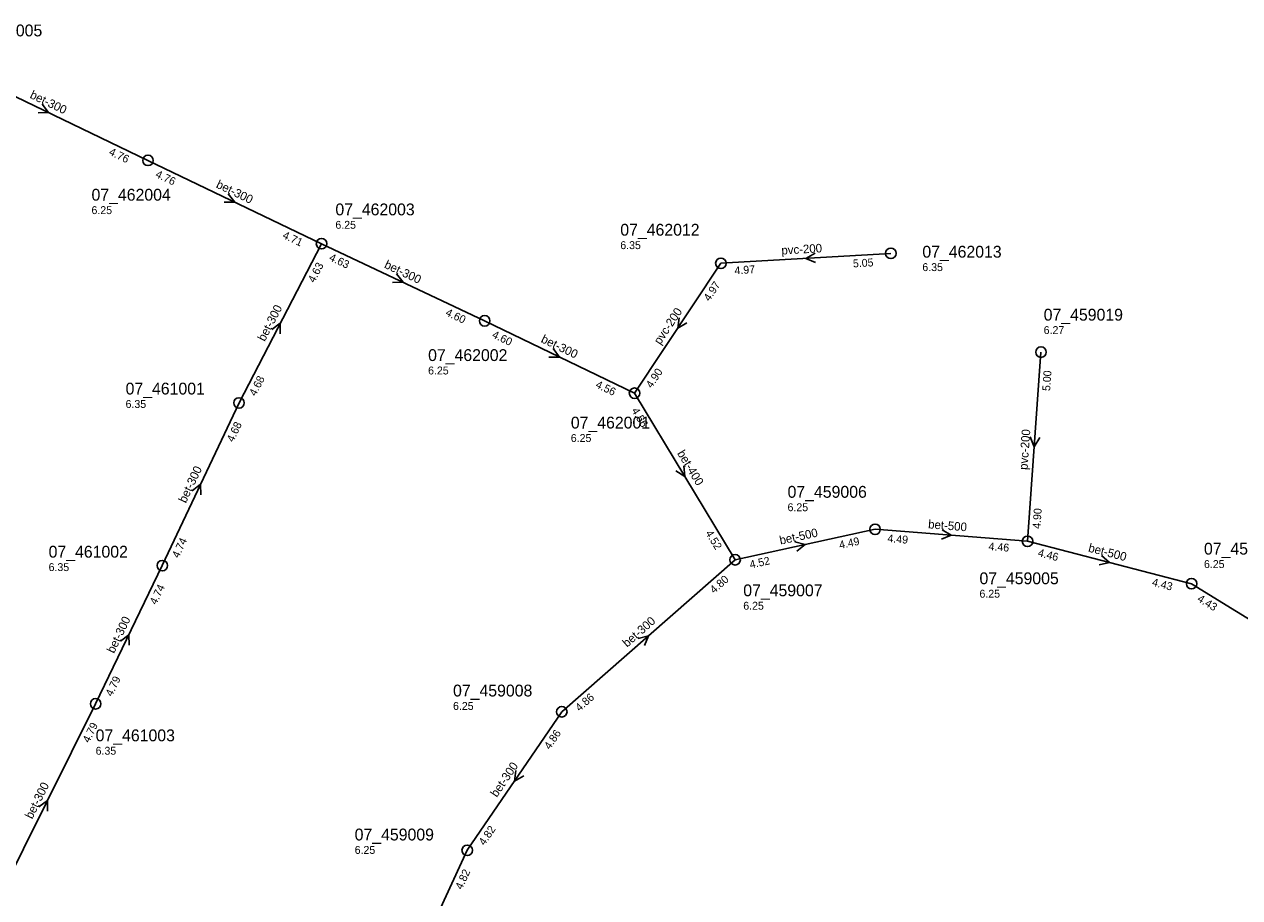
# Model space of a CAD drawing. Header units: metres. Extents: x 163992 to 165429, y 447924 to 449146.
# Tile 15 of 34: x 164465 to 164650, y 448889 to 449021. Entities that reach past the tile are written whole.
import ezdxf

# ---------------------------------------------------------------- set-up
doc = ezdxf.new("R2010")
doc.units = ezdxf.units.M

msp = doc.modelspace()

# ---------------------------------------------------------------- linework, layer by layer
at = {"layer": 'CON_BxH200x200mm', "linetype": 'Continuous'}
for points in [[(164570.867, 448984.988), (164596.697, 448986.499)], [(164557.751, 448965.248), (164570.867, 448984.988)], [(164617.481, 448942.745), (164619.516, 448971.5)]]:
    msp.add_lwpolyline(points, dxfattribs=at)
at = {"layer": 'CON_BxH300x300mm', "linetype": 'Continuous'}
for points in [[(164483.796, 449000.626), (164453.578, 449015.162)], [(164510.179, 448987.965), (164483.796, 449000.626)], [(164497.63, 448963.77), (164510.179, 448987.965)], [(164534.957, 448976.253), (164510.179, 448987.965)], [(164557.751, 448965.248), (164534.957, 448976.253)], [(164497.63, 448963.77), (164485.966, 448939.053)], [(164485.966, 448939.053), (164475.84, 448918.055)], [(164573.032, 448939.928), (164546.688, 448916.844)], [(164475.84, 448918.055), (164461.178, 448888.656)], [(164546.688, 448916.844), (164532.323, 448895.781)], [(164532.323, 448895.781), (164522.725, 448874.976)]]:
    msp.add_lwpolyline(points, dxfattribs=at)
at = {"layer": 'CON_BxH400x400mm', "linetype": 'Continuous'}
msp.add_lwpolyline([(164573.032, 448939.928), (164557.751, 448965.248)], dxfattribs=at)
at = {"layer": 'CON_BxH500x500mm', "linetype": 'Continuous'}
for points in [[(164594.296, 448944.572), (164573.032, 448939.928)], [(164617.481, 448942.745), (164594.296, 448944.572)], [(164642.41, 448936.303), (164617.481, 448942.745)], [(164662.256, 448924.067), (164642.41, 448936.303)]]:
    msp.add_lwpolyline(points, dxfattribs=at)
at = {"layer": 'NOD_inspectieput'}
for centre in [(164483.8, 449000.63), (164510.18, 448987.97), (164596.7, 448986.5), (164570.87, 448984.99), (164534.96, 448976.25), (164619.52, 448971.5), (164557.75, 448965.25), (164497.63, 448963.77), (164594.3, 448944.57), (164617.48, 448942.74), (164573.03, 448939.93), (164485.97, 448939.05), (164642.41, 448936.3), (164475.84, 448918.05), (164546.69, 448916.84), (164532.32, 448895.78)]:
    msp.add_circle(centre, 0.8, dxfattribs=at)
at = {"layer": 'PIJL'}
for points in [[(164467.7, 449009.17), (164468.69, 449007.89), (164467.08, 449007.87)], [(164496, 448995.57), (164496.99, 448994.3), (164495.38, 448994.27)], [(164585.18, 448986.55), (164583.78, 448985.74), (164585.26, 448985.11)], [(164521.57, 448983.38), (164522.57, 448982.11), (164520.96, 448982.07)], [(164502.6, 448974.92), (164503.9, 448975.87), (164503.88, 448974.26)], [(164564.51, 448976.72), (164564.31, 448975.12), (164565.71, 448975.92)], [(164545.37, 448972.02), (164546.35, 448970.75), (164544.74, 448970.73)], [(164617.88, 448958.61), (164618.5, 448957.12), (164619.32, 448958.51)], [(164565.26, 448954.19), (164565.39, 448952.59), (164564.03, 448953.45)], [(164490.53, 448950.42), (164491.8, 448951.41), (164491.83, 448949.8)], [(164604.51, 448944.49), (164605.89, 448943.66), (164604.4, 448943.05)], [(164582.1, 448942.65), (164583.66, 448942.25), (164582.41, 448941.24)], [(164628.73, 448940.58), (164629.95, 448939.52), (164628.37, 448939.19)], [(164479.63, 448927.57), (164480.9, 448928.55), (164480.93, 448926.94)], [(164558.3, 448927.98), (164559.86, 448928.39), (164559.25, 448926.9)], [(164539.72, 448907.91), (164539.51, 448906.31), (164540.91, 448907.1)], [(164467.22, 448902.39), (164468.51, 448903.36), (164468.51, 448901.75)]]:
    msp.add_lwpolyline(points, dxfattribs=at)

# ---------------------------------------------------------------- texts
at = {"layer": 'DMM_BxH200x200mm'}
for rotation, p in [(3.35, (164580.1, 448986.31)), (56.4, (164561.65, 448972.53)), (85.95, (164617.47, 448953.56))]:
    msp.add_text('pvc-200', height=1.3, rotation=rotation, dxfattribs=at).set_placement(p)
at = {"layer": 'DMM_BxH300x300mm'}
for rotation, p in [(-25.69, (164465.74, 449010.17)), (-25.64, (164494.04, 448996.55)), (-25.3, (164519.6, 448984.36)), (62.59, (164501.54, 448973.02)), (-25.77, (164543.42, 448973.05)), (64.74, (164489.54, 448948.46)), (64.25, (164478.63, 448925.62)), (41.23, (164556.61, 448926.56)), (55.71, (164536.81, 448903.75)), (63.49, (164466.19, 448900.44))]:
    msp.add_text('bet-300', height=1.3, rotation=rotation, dxfattribs=at).set_placement(p)
at = {"layer": 'DMM_BxH400x400mm'}
msp.add_text('bet-400', height=1.3, rotation=-58.89, dxfattribs=at).set_placement((164564.18, 448956.12))
at = {"layer": 'DMM_BxH500x500mm'}
for rotation, p in [(-4.51, (164602.33, 448944.72)), (12.32, (164579.93, 448942.23)), (-14.49, (164626.62, 448941.19))]:
    msp.add_text('bet-500', height=1.3, rotation=rotation, dxfattribs=at).set_placement(p)
at = {"layer": 'INV_BxH200x200mm'}
for s, rotation, p in [('4.97', 3.35, (164572.97, 448983.31)), ('5.05', 3.35, (164590.97, 448984.36)), ('4.97', 56.4, (164569.13, 448979.13)), ('4.90', 56.4, (164560.36, 448965.92)), ('5.00', 85.95, (164620.9, 448965.55)), ('4.90', 85.95, (164619.42, 448944.61))]:
    msp.add_text(s, height=1.2, rotation=rotation, dxfattribs=at).set_placement(p)
at = {"layer": 'INV_BxH300x300mm'}
for s, rotation, p in [('4.76', -25.69, (164477.75, 449001.54)), ('4.76', -25.64, (164484.82, 448998.14)), ('4.71', -25.64, (164504.14, 448988.87)), ('4.63', -25.3, (164511.22, 448985.48)), ('4.63', 62.59, (164509.09, 448981.95)), ('4.60', -25.3, (164528.91, 448977.12)), ('4.60', -25.77, (164535.98, 448973.76)), ('4.68', 62.59, (164500.15, 448964.72)), ('4.56', -25.77, (164551.71, 448966.17)), ('4.68', 64.74, (164496.77, 448957.72)), ('4.74', 64.74, (164488.45, 448940.09)), ('4.80', 41.23, (164569.83, 448934.73)), ('4.74', 64.25, (164485.05, 448933.01)), ('4.79', 64.25, (164478.33, 448919.07)), ('4.86', 41.23, (164549.38, 448916.81)), ('4.79', 63.49, (164474.84, 448912.03)), ('4.86', 55.71, (164544.88, 448911.01)), ('4.82', 55.71, (164534.94, 448896.42)), ('4.82', 65.23, (164531.51, 448889.72))]:
    msp.add_text(s, height=1.2, rotation=rotation, dxfattribs=at).set_placement(p)
at = {"layer": 'INV_BxH400x400mm'}
for s, p in [('4.56', (164557.24, 448962.61)), ('4.52', (164568.47, 448944))]:
    msp.add_text(s, height=1.2, rotation=-58.89, dxfattribs=at).set_placement(p)
at = {"layer": 'INV_BxH500x500mm'}
for s, rotation, p in [('4.49', -4.51, (164596.15, 448942.62)), ('4.49', 12.32, (164588.97, 448941.57)), ('4.46', -4.51, (164611.52, 448941.41)), ('4.52', 12.32, (164575.37, 448938.6)), ('4.46', -14.49, (164618.97, 448940.5)), ('4.43', -14.49, (164636.31, 448936.02)), ('4.43', -31.66, (164643.17, 448933.72))]:
    msp.add_text(s, height=1.2, rotation=rotation, dxfattribs=at).set_placement(p)
at = {"layer": 'NLV_inspectieput'}
for s, p in [('6.25', (164475.21, 448992.47)), ('6.25', (164512.28, 448990.24)), ('6.35', (164555.58, 448987.15)), ('6.35', (164601.49, 448983.81)), ('6.27', (164619.93, 448974.24)), ('6.25', (164526.37, 448968.1)), ('6.35', (164480.39, 448963.01)), ('6.25', (164548.06, 448957.84)), ('6.25', (164581, 448947.32)), ('6.35', (164468.69, 448938.22)), ('6.25', (164644.29, 448938.68)), ('6.25', (164610.17, 448934.18)), ('6.25', (164574.27, 448932.35)), ('6.25', (164530.16, 448917.12)), ('6.35', (164475.84, 448910.31)), ('6.25', (164515.21, 448895.24))]:
    msp.add_text(s, height=1.2, dxfattribs=at).set_placement(p)
at = {"layer": 'NNR_inspectieput'}
for s, p in [('07_462005', (164455.68, 449019.48)), ('07_462004', (164475.21, 448994.51)), ('07_462003', (164512.28, 448992.28)), ('07_462012', (164555.58, 448989.19)), ('07_462013', (164601.49, 448985.85)), ('07_459019', (164619.93, 448976.28)), ('07_462002', (164526.37, 448970.14)), ('07_461001', (164480.39, 448965.05)), ('07_462001', (164548.06, 448959.88)), ('07_459006', (164581, 448949.36)), ('07_461002', (164468.69, 448940.26)), ('07_459004', (164644.29, 448940.72)), ('07_459005', (164610.17, 448936.22)), ('07_459007', (164574.27, 448934.39)), ('07_459008', (164530.16, 448919.16)), ('07_461003', (164475.84, 448912.35)), ('07_459009', (164515.21, 448897.28))]:
    msp.add_text(s, height=1.8, dxfattribs=at).set_placement(p)

doc.saveas('drawing.dxf')
